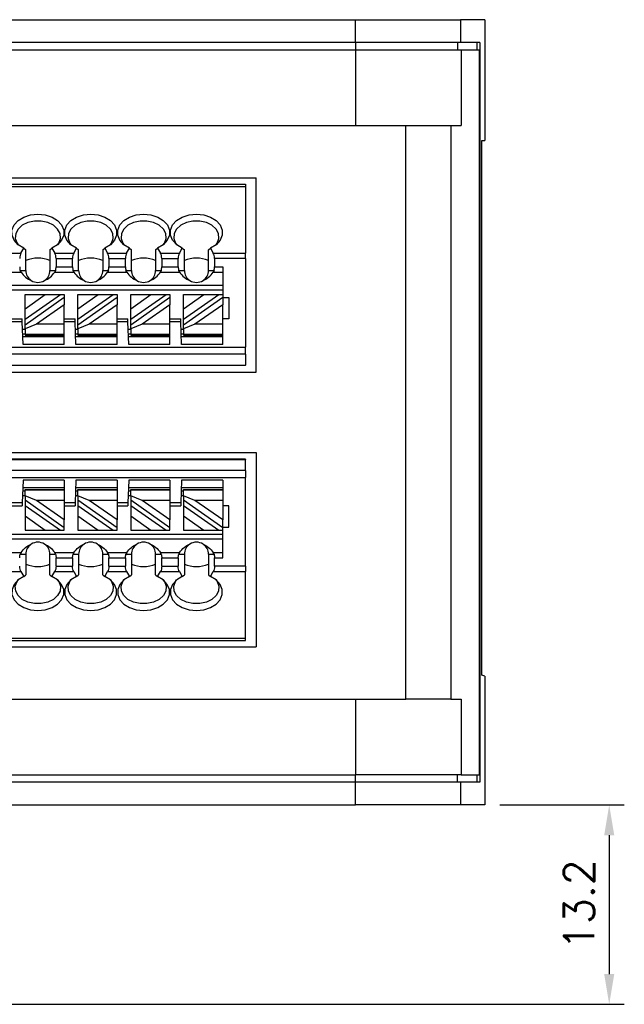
# Model space of a CAD drawing. Header units: millimetres. Extents: x 0 to 297, y 0 to 210.
# Tile 5 of 14: x 100 to 140, y 97 to 163. Entities that reach past the tile are written whole.
import ezdxf

# ---------------------------------------------------------------- set-up
doc = ezdxf.new("R2010")
doc.units = ezdxf.units.MM
doc.header["$PDSIZE"] = -1
doc.styles.get("Standard").update_dxf_attribs({"font": 'txt.shx', "bigfont": 'whgtxt.shx'})
doc.dimstyles.new('ISO-25', dxfattribs={"dimtxt": 2.5, "dimasz": 2.5, "dimexe": 1.25, "dimexo": 0.625, "dimtad": 1, "dimtxsty": 'Standard', "dimcen": 2.5, "dimadec": 0, "dimazin": 0, "dimtfac": 1, "dimtmove": 0, "dimatfit": 3, "dimfxl": 0, "dimarcsym": 0})

# ---------------------------------------------------------------- blocks, each defined once
blk = doc.blocks.new('*D26')
at = {"color": 8, "lineweight": -2}
for p, q in [((131.511, 110.665), (139.75, 110.665)), ((138.75, 108.665), (138.75, 99.465)), ((84.911, 97.465), (139.75, 97.465))]:
    blk.add_line(p, q, dxfattribs=at)
at = {"color": 8}
for points in [[(138.416, 108.665), (139.083, 108.665), (138.75, 110.665)], [(138.416, 99.465), (139.083, 99.465), (138.75, 97.465)]]:
    blk.add_solid(points, dxfattribs=at)
at = {"layer": 'Defpoints', "color": 0}
for p in [(130.511, 110.665), (83.911, 97.465), (138.75, 97.465)]:
    blk.add_point(p, dxfattribs=at)
at = {"color": 3, "insert": (136.75, 104.065), "char_height": 2, "attachment_point": 5, "rotation": 90}
blk.add_mtext('\\A1;13.2', dxfattribs=at)

msp = doc.modelspace()

# ---------------------------------------------------------------- linework, layer by layer
for p, q in [((62.5112, 162.6653), (121.9405, 162.6653)), ((121.9405, 161.1653), (121.9405, 162.6653)), ((121.9405, 162.6653), (128.9083, 162.6653)), ((128.9083, 162.6653), (128.9083, 161.1653)), ((130.5112, 162.6653), (128.9083, 162.6653)), ((130.5112, 162.6653), (130.5112, 154.6653)), ((121.9405, 161.1653), (62.5112, 161.1653)), ((128.9083, 161.1653), (121.9405, 161.1653)), ((121.9405, 161.1653), (121.9405, 160.6653)), ((128.7092, 161.1653), (128.7092, 160.6653)), ((130.1747, 161.1653), (128.9083, 161.1653)), ((129.9737, 161.1653), (129.9737, 160.6653)), ((130.1747, 161.1653), (130.1747, 112.1653)), ((62.5112, 160.6653), (121.9707, 160.6653)), ((121.9707, 155.6653), (121.9707, 160.6653)), ((121.9707, 160.6653), (128.9397, 160.6653)), ((128.9397, 160.6653), (128.9397, 155.6653)), ((128.9397, 160.6653), (130.1338, 160.6653)), ((130.1338, 160.6653), (130.1338, 112.6653)), ((62.5112, 155.6653), (125.2809, 155.6653)), ((125.2809, 117.6653), (125.2809, 155.6653)), ((125.2809, 155.6653), (128.2676, 155.6653)), ((128.2676, 155.6653), (128.2676, 117.6653)), ((128.2676, 155.6653), (128.9397, 155.6653)), ((130.3189, 119.2653), (130.3189, 154.6653)), ((130.3189, 154.6653), (130.5112, 154.6653)), ((70.4612, 152.2003), (115.3612, 152.2003)), ((115.3612, 139.3303), (115.3612, 152.2003)), ((71.1612, 151.7653), (114.6612, 151.7653)), ((71.1612, 151.6188), (114.6612, 151.6188)), ((114.6612, 151.7653), (114.6612, 151.6188)), ((114.6612, 151.6188), (114.6612, 147.2117)), ((99.7916, 147.2117), (99.9779, 147.5345)), ((99.9779, 147.5345), (100.1112, 147.4212)), ((100.1112, 146.0653), (100.1112, 147.4212)), ((101.7112, 147.4212), (101.8445, 147.5345)), ((101.7112, 147.4212), (101.7112, 146.0653)), ((101.8445, 147.5345), (102.0308, 147.2117)), ((103.2916, 147.2117), (103.4779, 147.5345)), ((103.4779, 147.5345), (103.6112, 147.4212)), ((103.6112, 146.0653), (103.6112, 147.4212)), ((105.2112, 147.4212), (105.3445, 147.5345)), ((105.2112, 147.4212), (105.2112, 146.0653)), ((105.3445, 147.5345), (105.5308, 147.2117)), ((106.7916, 147.2117), (106.9779, 147.5345)), ((106.9779, 147.5345), (107.1112, 147.4212)), ((107.1112, 146.0653), (107.1112, 147.4212)), ((108.7112, 147.4212), (108.8445, 147.5345)), ((108.7112, 147.4212), (108.7112, 146.0653)), ((108.8445, 147.5345), (109.0308, 147.2117)), ((110.2916, 147.2117), (110.4779, 147.5345)), ((110.4779, 147.5345), (110.6112, 147.4212)), ((110.6112, 146.0653), (110.6112, 147.4212)), ((112.2112, 147.4212), (112.3445, 147.5345)), ((112.2112, 146.0653), (112.2112, 147.4212)), ((112.3445, 147.5345), (112.5308, 147.2117)), ((98.5308, 147.2117), (99.7916, 147.2117)), ((102.0308, 147.2117), (103.2916, 147.2117)), ((102.1154, 146.8582), (103.2071, 146.8582)), ((102.1154, 146.8582), (102.1154, 146.3042)), ((103.2071, 146.3042), (103.2071, 146.8582)), ((105.5308, 147.2117), (106.7916, 147.2117)), ((105.6154, 146.8582), (106.7071, 146.8582)), ((105.6154, 146.8582), (105.6154, 146.3042)), ((106.7071, 146.3042), (106.7071, 146.8582)), ((109.0308, 147.2117), (110.2916, 147.2117)), ((109.1154, 146.8582), (109.1154, 146.3042)), ((109.1154, 146.8582), (110.2071, 146.8582)), ((110.2071, 146.3042), (110.2071, 146.8582)), ((112.5308, 147.2117), (114.6612, 147.2117)), ((112.6154, 146.8582), (112.6154, 146.3042)), ((114.6612, 146.8582), (112.6154, 146.8582)), ((114.6612, 146.8582), (114.6612, 147.2117)), ((114.6612, 146.8582), (114.6612, 140.9889)), ((99.7422, 146.0653), (100.1112, 146.0653)), ((99.7975, 145.9507), (99.7422, 146.0653)), ((101.7112, 146.0653), (102.0803, 146.0653)), ((102.0803, 146.0653), (102.0249, 145.9507)), ((102.1154, 146.3042), (103.2071, 146.3042)), ((103.2975, 145.9507), (103.2422, 146.0653)), ((103.2422, 146.0653), (103.6112, 146.0653)), ((105.2112, 146.0653), (105.5803, 146.0653)), ((105.5803, 146.0653), (105.5249, 145.9507)), ((105.6154, 146.3042), (106.7071, 146.3042)), ((106.7422, 146.0653), (107.1112, 146.0653)), ((106.7975, 145.9507), (106.7422, 146.0653)), ((108.7112, 146.0653), (109.0803, 146.0653)), ((109.0803, 146.0653), (109.0249, 145.9507)), ((109.1154, 146.3042), (110.2071, 146.3042)), ((110.2975, 145.9507), (110.2422, 146.0653)), ((110.2422, 146.0653), (110.6112, 146.0653)), ((112.2112, 146.0653), (112.5803, 146.0653)), ((112.5803, 146.0653), (112.5249, 145.9507)), ((112.6154, 146.3042), (113.1612, 146.3042)), ((113.1612, 146.3042), (113.1612, 144.4653)), ((98.5249, 145.9507), (99.7975, 145.9507)), ((102.0249, 145.9507), (103.2975, 145.9507)), ((105.5249, 145.9507), (106.7975, 145.9507)), ((109.0249, 145.9507), (110.2975, 145.9507)), ((112.5249, 145.9507), (113.1612, 145.9507)), ((113.1612, 145.0653), (71.1612, 145.0653)), ((113.1612, 144.7653), (71.1612, 144.7653)), ((100.0612, 142.8279), (102.3997, 144.4653)), ((100.0612, 143.5279), (101.4, 144.4653)), ((100.0612, 143.5279), (100.0612, 144.4653)), ((100.0612, 144.4653), (101.4, 144.4653)), ((100.0612, 142.4616), (102.6612, 144.2822)), ((101.4, 144.4653), (102.3997, 144.4653)), ((102.3997, 144.4653), (102.6612, 144.4653)), ((102.6612, 144.4653), (102.6612, 144.2822)), ((102.6612, 144.2822), (102.6612, 143.7888)), ((103.5612, 144.4653), (104.9, 144.4653)), ((103.5612, 143.5279), (104.9, 144.4653)), ((103.5612, 143.5279), (103.5612, 144.4653)), ((103.5612, 142.8279), (105.8997, 144.4653)), ((103.5612, 142.4616), (106.1612, 144.2822)), ((104.9, 144.4653), (105.8997, 144.4653)), ((105.8997, 144.4653), (106.1612, 144.4653)), ((106.1612, 144.4653), (106.1612, 144.2822)), ((106.1612, 144.2822), (106.1612, 143.7888)), ((107.0612, 144.4653), (108.4, 144.4653)), ((107.0612, 143.5279), (108.4, 144.4653)), ((107.0612, 143.5279), (107.0612, 144.4653)), ((107.0612, 142.8279), (109.3997, 144.4653)), ((107.0612, 142.4616), (109.6612, 144.2822)), ((108.4, 144.4653), (109.3997, 144.4653)), ((109.3997, 144.4653), (109.6612, 144.4653)), ((109.6612, 144.4653), (109.6612, 144.2822)), ((109.6612, 144.2822), (109.6612, 143.7888)), ((110.5612, 143.5279), (111.9, 144.4653)), ((110.5612, 143.5279), (110.5612, 144.4653)), ((110.5612, 144.4653), (111.9, 144.4653)), ((110.5612, 142.8279), (112.8997, 144.4653)), ((110.5612, 142.4616), (113.1612, 144.2822)), ((111.9, 144.4653), (112.8997, 144.4653)), ((112.8997, 144.4653), (113.1612, 144.4653)), ((113.1612, 144.4653), (113.1612, 144.2822)), ((113.1612, 144.2822), (113.1612, 143.7888)), ((113.1612, 144.2653), (113.5612, 144.2653)), ((113.5612, 144.2653), (113.5612, 142.8653)), ((100.0612, 142.8279), (100.0612, 143.5279)), ((102.6612, 143.7888), (100.8166, 142.4972)), ((102.6612, 142.4972), (102.6612, 143.7888)), ((103.5612, 142.8279), (103.5612, 143.5279)), ((106.1612, 143.7888), (104.3166, 142.4972)), ((106.1612, 142.4972), (106.1612, 143.7888)), ((107.0612, 142.8279), (107.0612, 143.5279)), ((109.6612, 143.7888), (107.8166, 142.4972)), ((109.6612, 142.4972), (109.6612, 143.7888)), ((110.5612, 142.8279), (110.5612, 143.5279)), ((113.1612, 143.7888), (111.3166, 142.4972)), ((113.1612, 142.4972), (113.1612, 143.7888)), ((99.1612, 142.8653), (99.8712, 142.8653)), ((100.0612, 142.4616), (100.0612, 142.8279)), ((102.6612, 142.8653), (103.3712, 142.8653)), ((103.5612, 142.4616), (103.5612, 142.8279)), ((106.1612, 142.8653), (106.8712, 142.8653)), ((107.0612, 142.4616), (107.0612, 142.8279)), ((109.6612, 142.8653), (110.3712, 142.8653)), ((110.5612, 142.4616), (110.5612, 142.8279)), ((113.5612, 142.8653), (113.1612, 142.8653)), ((99.8782, 142.6653), (99.1612, 142.6653)), ((99.9306, 141.1653), (99.8782, 142.6653)), ((99.8956, 142.1653), (100.0612, 142.1653)), ((100.8166, 142.4972), (100.0612, 142.1869)), ((100.0612, 142.1869), (100.0612, 142.4616)), ((100.0612, 142.1869), (100.0612, 141.8239)), ((102.6612, 142.4972), (100.8166, 142.4972)), ((103.3782, 142.6653), (102.6612, 142.6653)), ((102.6612, 141.8239), (102.6612, 142.4972)), ((103.4306, 141.1653), (103.3782, 142.6653)), ((103.3957, 142.1653), (103.5612, 142.1653)), ((104.3166, 142.4972), (103.5612, 142.1869)), ((103.5612, 142.1869), (103.5612, 142.4616)), ((103.5612, 142.1869), (103.5612, 141.8239)), ((106.1612, 142.4972), (104.3166, 142.4972)), ((106.8782, 142.6653), (106.1612, 142.6653)), ((106.1612, 141.8239), (106.1612, 142.4972)), ((106.9306, 141.1653), (106.8782, 142.6653)), ((106.8957, 142.1653), (107.0612, 142.1653)), ((107.8166, 142.4972), (107.0612, 142.1869)), ((107.0612, 142.1869), (107.0612, 142.4616)), ((107.0612, 142.1869), (107.0612, 141.8239)), ((109.6612, 142.4972), (107.8166, 142.4972)), ((110.3782, 142.6653), (109.6612, 142.6653)), ((109.6612, 141.8239), (109.6612, 142.4972)), ((110.4306, 141.1653), (110.3782, 142.6653)), ((110.3957, 142.1653), (110.5612, 142.1653)), ((111.3166, 142.4972), (110.5612, 142.1869)), ((110.5612, 142.1869), (110.5612, 142.4616)), ((110.5612, 142.1869), (110.5612, 141.8239)), ((113.1612, 142.4972), (111.3166, 142.4972)), ((113.1612, 141.8239), (113.1612, 142.4972)), ((99.9061, 141.8653), (100.0612, 141.8653)), ((102.6612, 141.6653), (99.9131, 141.6653)), ((102.6612, 141.8239), (100.0612, 141.8239)), ((100.0612, 141.8239), (100.0612, 141.7653)), ((100.0612, 141.7653), (102.6612, 141.7653)), ((102.6612, 141.7653), (102.6612, 141.8239)), ((102.6612, 141.1653), (102.6612, 141.7653)), ((103.4061, 141.8653), (103.5612, 141.8653)), ((106.1612, 141.6653), (103.4131, 141.6653)), ((106.1612, 141.8239), (103.5612, 141.8239)), ((103.5612, 141.8239), (103.5612, 141.7653)), ((103.5612, 141.7653), (106.1612, 141.7653)), ((106.1612, 141.7653), (106.1612, 141.8239)), ((106.1612, 141.1653), (106.1612, 141.7653)), ((106.9061, 141.8653), (107.0612, 141.8653)), ((109.6612, 141.6653), (106.9131, 141.6653)), ((109.6612, 141.8239), (107.0612, 141.8239)), ((107.0612, 141.8239), (107.0612, 141.7653)), ((107.0612, 141.7653), (109.6612, 141.7653)), ((109.6612, 141.7653), (109.6612, 141.8239)), ((109.6612, 141.1653), (109.6612, 141.7653)), ((110.4061, 141.8653), (110.5612, 141.8653)), ((113.1612, 141.6653), (110.4131, 141.6653)), ((113.1612, 141.8239), (110.5612, 141.8239)), ((110.5612, 141.8239), (110.5612, 141.7653)), ((110.5612, 141.7653), (113.1612, 141.7653)), ((113.1612, 141.7653), (113.1612, 141.8239)), ((113.1612, 141.1653), (113.1612, 141.7653)), ((71.1612, 140.9889), (114.6612, 140.9889)), ((102.6612, 141.1653), (99.9306, 141.1653)), ((106.1612, 141.1653), (103.4306, 141.1653)), ((109.6612, 141.1653), (106.9306, 141.1653)), ((113.1612, 141.1653), (110.4306, 141.1653)), ((114.6612, 140.5191), (114.6612, 140.9889)), ((114.6612, 140.5191), (71.1612, 140.5191)), ((114.6612, 140.5191), (114.6612, 139.7954)), ((71.1612, 139.7954), (114.6612, 139.7954)), ((114.6612, 139.7653), (71.1612, 139.7653)), ((114.6612, 139.7653), (114.6612, 139.7954)), ((70.4612, 139.3303), (115.3612, 139.3303)), ((70.4612, 134.0003), (115.3612, 134.0003)), ((115.3612, 134.0003), (115.3612, 121.1303)), ((114.6612, 133.5653), (71.1612, 133.5653)), ((71.1612, 133.5351), (114.6612, 133.5351)), ((114.6612, 133.5653), (114.6612, 133.5351)), ((114.6612, 132.8115), (114.6612, 133.5351)), ((114.6612, 132.8115), (71.1612, 132.8115)), ((114.6612, 132.8115), (114.6612, 132.3416)), ((71.1612, 132.3416), (114.6612, 132.3416)), ((99.9306, 132.1653), (99.8782, 130.6653)), ((102.6612, 132.1653), (99.9306, 132.1653)), ((102.6612, 132.1653), (102.6612, 131.5653)), ((103.4306, 132.1653), (103.3782, 130.6653)), ((106.1612, 132.1653), (103.4306, 132.1653)), ((106.1612, 132.1653), (106.1612, 131.5653)), ((106.9306, 132.1653), (106.8782, 130.6653)), ((109.6612, 132.1653), (106.9306, 132.1653)), ((109.6612, 132.1653), (109.6612, 131.5653)), ((110.4306, 132.1653), (110.3782, 130.6653)), ((113.1612, 132.1653), (110.4306, 132.1653)), ((113.1612, 132.1653), (113.1612, 131.5653)), ((114.6612, 126.4724), (114.6612, 132.3416)), ((99.8956, 131.1653), (100.0612, 131.1653)), ((99.9061, 131.4653), (100.0612, 131.4653)), ((102.6612, 131.6653), (99.9131, 131.6653)), ((100.0612, 131.5653), (102.6612, 131.5653)), ((100.0612, 131.5067), (100.0612, 131.5653)), ((102.6612, 131.5067), (100.0612, 131.5067)), ((100.0612, 131.1436), (100.0612, 131.5067)), ((100.0612, 131.1436), (100.0612, 130.8689)), ((100.8166, 130.8334), (100.0612, 131.1436)), ((102.6612, 131.5653), (102.6612, 131.5067)), ((102.6612, 131.5067), (102.6612, 130.8334)), ((103.3957, 131.1653), (103.5612, 131.1653)), ((103.4061, 131.4653), (103.5612, 131.4653)), ((106.1612, 131.6653), (103.4131, 131.6653)), ((103.5612, 131.5653), (106.1612, 131.5653)), ((103.5612, 131.5067), (103.5612, 131.5653)), ((106.1612, 131.5067), (103.5612, 131.5067)), ((103.5612, 131.1436), (103.5612, 131.5067)), ((104.3166, 130.8334), (103.5612, 131.1436)), ((103.5612, 131.1436), (103.5612, 130.8689)), ((106.1612, 131.5653), (106.1612, 131.5067)), ((106.1612, 131.5067), (106.1612, 130.8334)), ((106.8957, 131.1653), (107.0612, 131.1653)), ((106.9061, 131.4653), (107.0612, 131.4653)), ((109.6612, 131.6653), (106.9131, 131.6653)), ((107.0612, 131.5653), (109.6612, 131.5653)), ((107.0612, 131.5067), (107.0612, 131.5653)), ((109.6612, 131.5067), (107.0612, 131.5067)), ((107.0612, 131.1436), (107.0612, 131.5067)), ((107.0612, 131.1436), (107.0612, 130.8689)), ((107.8166, 130.8334), (107.0612, 131.1436)), ((109.6612, 131.5653), (109.6612, 131.5067)), ((109.6612, 131.5067), (109.6612, 130.8334)), ((110.3957, 131.1653), (110.5612, 131.1653)), ((110.4061, 131.4653), (110.5612, 131.4653)), ((113.1612, 131.6653), (110.4131, 131.6653)), ((110.5612, 131.5653), (113.1612, 131.5653)), ((110.5612, 131.5067), (110.5612, 131.5653)), ((113.1612, 131.5067), (110.5612, 131.5067)), ((110.5612, 131.1436), (110.5612, 131.5067)), ((110.5612, 131.1436), (110.5612, 130.8689)), ((111.3166, 130.8334), (110.5612, 131.1436)), ((113.1612, 131.5653), (113.1612, 131.5067)), ((113.1612, 131.5067), (113.1612, 130.8334)), ((99.8782, 130.6653), (99.1612, 130.6653)), ((99.1612, 130.4653), (99.8712, 130.4653)), ((100.0612, 130.8689), (102.6612, 129.0484)), ((100.0612, 130.8689), (100.0612, 130.5027)), ((100.0612, 130.5027), (102.3997, 128.8653)), ((100.0612, 130.5027), (100.0612, 129.8027)), ((102.6612, 130.8334), (100.8166, 130.8334)), ((102.6612, 129.5418), (100.8166, 130.8334)), ((102.6612, 130.8334), (102.6612, 129.5418)), ((103.3782, 130.6653), (102.6612, 130.6653)), ((102.6612, 130.4653), (103.3712, 130.4653)), ((103.5612, 130.8689), (106.1612, 129.0484)), ((103.5612, 130.8689), (103.5612, 130.5027)), ((103.5612, 130.5027), (105.8997, 128.8653)), ((103.5612, 130.5027), (103.5612, 129.8027)), ((106.1612, 130.8334), (104.3166, 130.8334)), ((106.1612, 129.5418), (104.3166, 130.8334)), ((106.1612, 130.8334), (106.1612, 129.5418)), ((106.8782, 130.6653), (106.1612, 130.6653)), ((106.1612, 130.4653), (106.8712, 130.4653)), ((107.0612, 130.8689), (109.6612, 129.0484)), ((107.0612, 130.8689), (107.0612, 130.5027)), ((107.0612, 130.5027), (109.3997, 128.8653)), ((107.0612, 130.5027), (107.0612, 129.8027)), ((109.6612, 130.8334), (107.8166, 130.8334)), ((109.6612, 129.5418), (107.8166, 130.8334)), ((109.6612, 130.8334), (109.6612, 129.5418)), ((110.3782, 130.6653), (109.6612, 130.6653)), ((109.6612, 130.4653), (110.3712, 130.4653)), ((110.5612, 130.8689), (113.1612, 129.0484)), ((110.5612, 130.8689), (110.5612, 130.5027)), ((110.5612, 130.5027), (112.8997, 128.8653)), ((110.5612, 130.5027), (110.5612, 129.8027)), ((113.1612, 130.8334), (111.3166, 130.8334)), ((113.1612, 129.5418), (111.3166, 130.8334)), ((113.1612, 130.8334), (113.1612, 129.5418)), ((113.5612, 130.4653), (113.1612, 130.4653)), ((113.5612, 129.0653), (113.5612, 130.4653)), ((100.0612, 129.8027), (101.4, 128.8653)), ((100.0612, 129.8027), (100.0612, 128.8653)), ((103.5612, 129.8027), (104.9, 128.8653)), ((103.5612, 129.8027), (103.5612, 128.8653)), ((107.0612, 129.8027), (108.4, 128.8653)), ((107.0612, 129.8027), (107.0612, 128.8653)), ((110.5612, 129.8027), (111.9, 128.8653)), ((110.5612, 129.8027), (110.5612, 128.8653)), ((102.6612, 129.0484), (102.6612, 129.5418)), ((106.1612, 129.0484), (106.1612, 129.5418)), ((109.6612, 129.0484), (109.6612, 129.5418)), ((113.1612, 129.0484), (113.1612, 129.5418)), ((113.1612, 128.5653), (71.1612, 128.5653)), ((100.0612, 128.8653), (101.4, 128.8653)), ((101.4, 128.8653), (102.3997, 128.8653)), ((102.3997, 128.8653), (102.6612, 128.8653)), ((102.6612, 128.8653), (102.6612, 129.0484)), ((103.5612, 128.8653), (104.9, 128.8653)), ((104.9, 128.8653), (105.8997, 128.8653)), ((105.8997, 128.8653), (106.1612, 128.8653)), ((106.1612, 128.8653), (106.1612, 129.0484)), ((107.0612, 128.8653), (108.4, 128.8653)), ((108.4, 128.8653), (109.3997, 128.8653)), ((109.3997, 128.8653), (109.6612, 128.8653)), ((109.6612, 128.8653), (109.6612, 129.0484)), ((110.5612, 128.8653), (111.9, 128.8653)), ((111.9, 128.8653), (112.8997, 128.8653)), ((112.8997, 128.8653), (113.1612, 128.8653)), ((113.1612, 129.0653), (113.5612, 129.0653)), ((113.1612, 128.8653), (113.1612, 129.0484)), ((113.1612, 127.0263), (113.1612, 128.8653)), ((113.1612, 128.2653), (71.1612, 128.2653)), ((98.5249, 127.3799), (99.7975, 127.3799)), ((99.7975, 127.3799), (99.7422, 127.2653)), ((99.7422, 127.2653), (100.1112, 127.2653)), ((100.1112, 127.2653), (100.1112, 125.9093)), ((101.7112, 125.9093), (101.7112, 127.2653)), ((101.7112, 127.2653), (102.0803, 127.2653)), ((102.0249, 127.3799), (103.2975, 127.3799)), ((102.0803, 127.2653), (102.0249, 127.3799)), ((103.2975, 127.3799), (103.2422, 127.2653)), ((103.2422, 127.2653), (103.6112, 127.2653)), ((103.6112, 127.2653), (103.6112, 125.9093)), ((105.2112, 125.9093), (105.2112, 127.2653)), ((105.2112, 127.2653), (105.5803, 127.2653)), ((105.5249, 127.3799), (106.7975, 127.3799)), ((105.5803, 127.2653), (105.5249, 127.3799)), ((106.7975, 127.3799), (106.7422, 127.2653)), ((106.7422, 127.2653), (107.1112, 127.2653)), ((107.1112, 127.2653), (107.1112, 125.9093)), ((108.7112, 125.9093), (108.7112, 127.2653)), ((108.7112, 127.2653), (109.0803, 127.2653)), ((109.0249, 127.3799), (110.2975, 127.3799)), ((109.0803, 127.2653), (109.0249, 127.3799)), ((110.2975, 127.3799), (110.2422, 127.2653)), ((110.2422, 127.2653), (110.6112, 127.2653)), ((110.6112, 127.2653), (110.6112, 125.9093)), ((112.2112, 127.2653), (112.2112, 125.9093)), ((112.2112, 127.2653), (112.5803, 127.2653)), ((112.5803, 127.2653), (112.5249, 127.3799)), ((112.5249, 127.3799), (113.1612, 127.3799)), ((102.1154, 127.0263), (103.2071, 127.0263)), ((102.1154, 126.4724), (102.1154, 127.0263)), ((103.2071, 127.0263), (103.2071, 126.4724)), ((105.6154, 126.4724), (105.6154, 127.0263)), ((105.6154, 127.0263), (106.7071, 127.0263)), ((106.7071, 127.0263), (106.7071, 126.4724)), ((109.1154, 127.0263), (110.2071, 127.0263)), ((109.1154, 126.4724), (109.1154, 127.0263)), ((110.2071, 127.0263), (110.2071, 126.4724)), ((112.6154, 127.0263), (113.1612, 127.0263)), ((112.6154, 126.4724), (112.6154, 127.0263)), ((98.5308, 126.1188), (99.7916, 126.1188)), ((99.7916, 126.1188), (99.9779, 125.7961)), ((99.9779, 125.7961), (100.1112, 125.9093)), ((101.7112, 125.9093), (101.8445, 125.7961)), ((101.8445, 125.7961), (102.0308, 126.1188)), ((102.0308, 126.1188), (103.2916, 126.1188)), ((102.1154, 126.4724), (103.2071, 126.4724)), ((103.2916, 126.1188), (103.4779, 125.7961)), ((103.4779, 125.7961), (103.6112, 125.9093)), ((105.2112, 125.9093), (105.3445, 125.7961)), ((105.3445, 125.7961), (105.5308, 126.1188)), ((105.5308, 126.1188), (106.7916, 126.1188)), ((105.6154, 126.4724), (106.7071, 126.4724)), ((106.7916, 126.1188), (106.9779, 125.7961)), ((106.9779, 125.7961), (107.1112, 125.9093)), ((108.7112, 125.9093), (108.8445, 125.7961)), ((108.8445, 125.7961), (109.0308, 126.1188)), ((109.0308, 126.1188), (110.2916, 126.1188)), ((109.1154, 126.4724), (110.2071, 126.4724)), ((110.2916, 126.1188), (110.4779, 125.7961)), ((110.4779, 125.7961), (110.6112, 125.9093)), ((112.2112, 125.9093), (112.3445, 125.7961)), ((112.3445, 125.7961), (112.5308, 126.1188)), ((112.5308, 126.1188), (114.6612, 126.1188)), ((114.6612, 126.4724), (112.6154, 126.4724)), ((114.6612, 126.4724), (114.6612, 126.1188)), ((114.6612, 121.7117), (114.6612, 126.1188)), ((71.1612, 121.7117), (114.6612, 121.7117)), ((71.1612, 121.5653), (114.6612, 121.5653)), ((114.6612, 121.5653), (114.6612, 121.7117)), ((70.4612, 121.1303), (115.3612, 121.1303)), ((130.5112, 119.1954), (130.3189, 119.2653)), ((130.5112, 119.1954), (130.5112, 110.6653)), ((62.5112, 117.6653), (125.2809, 117.6653)), ((121.9707, 112.6653), (121.9707, 117.6653)), ((128.2676, 117.6653), (125.2809, 117.6653)), ((128.2676, 117.6653), (128.9397, 117.6653)), ((128.9397, 117.6653), (128.9397, 112.6653)), ((62.5112, 112.6653), (121.9707, 112.6653)), ((121.9405, 112.1653), (62.5112, 112.1653)), ((121.9405, 112.1653), (121.9405, 112.6653)), ((121.9405, 110.6653), (121.9405, 112.1653)), ((128.9083, 112.1653), (121.9405, 112.1653)), ((128.9397, 112.6653), (121.9707, 112.6653)), ((128.7092, 112.1653), (128.7092, 112.6653)), ((128.9083, 112.1653), (128.9083, 110.6653)), ((130.1747, 112.1653), (128.9083, 112.1653)), ((128.9397, 112.6653), (130.1338, 112.6653)), ((129.9737, 112.6653), (129.9737, 112.1653)), ((62.5112, 110.6653), (121.9405, 110.6653)), ((128.9083, 110.6653), (121.9405, 110.6653)), ((130.5112, 110.6653), (128.9083, 110.6653))]:
    msp.add_line(p, q)
at = {"flags": 128}
for points in [[(99.9779, 147.5345), (99.6048, 147.7623), (99.3377, 148.0553), (99.1982, 148.3897), (99.1976, 148.7383), (99.3361, 149.0729), (99.6024, 149.3663), (99.9748, 149.5947), (100.4232, 149.7396), (100.9112, 149.7892), (101.3992, 149.7396), (101.8476, 149.5947), (102.22, 149.3663), (102.4863, 149.0729), (102.6248, 148.7383), (102.6242, 148.3897), (102.4847, 148.0553), (102.2176, 147.7623), (101.8445, 147.5345)], [(102.2201, 147.7643), (102.292, 147.868), (102.404, 148.1787), (102.3797, 148.4988), (102.2212, 148.7991), (101.943, 149.0523), (101.5706, 149.2351), (101.1379, 149.3309), (100.6845, 149.3309), (100.2518, 149.2351), (99.8794, 149.0523), (99.6012, 148.7991), (99.4427, 148.4988), (99.4184, 148.1787), (99.5304, 147.868), (99.6023, 147.7643)], [(103.4779, 147.5345), (103.1048, 147.7623), (102.8377, 148.0553), (102.6982, 148.3897), (102.6976, 148.7383), (102.8361, 149.0729), (103.1024, 149.3663), (103.4748, 149.5947), (103.9232, 149.7396), (104.4112, 149.7892), (104.8992, 149.7396), (105.3476, 149.5947), (105.72, 149.3663), (105.9863, 149.0729), (106.1248, 148.7383), (106.1242, 148.3897), (105.9847, 148.0553), (105.7176, 147.7623), (105.3445, 147.5345)], [(105.7201, 147.7643), (105.792, 147.868), (105.904, 148.1787), (105.8797, 148.4988), (105.7212, 148.7991), (105.443, 149.0523), (105.0706, 149.2351), (104.6379, 149.3309), (104.1845, 149.3309), (103.7518, 149.2351), (103.3794, 149.0523), (103.1012, 148.7991), (102.9427, 148.4988), (102.9184, 148.1787), (103.0304, 147.868), (103.1023, 147.7643)], [(106.9779, 147.5345), (106.6048, 147.7623), (106.3377, 148.0553), (106.1982, 148.3897), (106.1976, 148.7383), (106.3361, 149.0729), (106.6024, 149.3663), (106.9748, 149.5947), (107.4232, 149.7396), (107.9112, 149.7892), (108.3992, 149.7396), (108.8476, 149.5947), (109.22, 149.3663), (109.4863, 149.0729), (109.6248, 148.7383), (109.6242, 148.3897), (109.4847, 148.0553), (109.2176, 147.7623), (108.8445, 147.5345)], [(109.2201, 147.7643), (109.292, 147.868), (109.404, 148.1787), (109.3797, 148.4988), (109.2212, 148.7991), (108.943, 149.0523), (108.5706, 149.2351), (108.1379, 149.3309), (107.6845, 149.3309), (107.2518, 149.2351), (106.8794, 149.0523), (106.6012, 148.7991), (106.4427, 148.4988), (106.4184, 148.1787), (106.5304, 147.868), (106.6023, 147.7643)], [(110.4779, 147.5345), (110.1048, 147.7623), (109.8377, 148.0553), (109.6982, 148.3897), (109.6976, 148.7383), (109.8361, 149.0729), (110.1024, 149.3663), (110.4748, 149.5947), (110.9232, 149.7396), (111.4112, 149.7892), (111.8992, 149.7396), (112.3476, 149.5947), (112.72, 149.3663), (112.9863, 149.0729), (113.1248, 148.7383), (113.1242, 148.3897), (112.9847, 148.0553), (112.7176, 147.7623), (112.3445, 147.5345)], [(112.7201, 147.7643), (112.792, 147.868), (112.904, 148.1787), (112.8797, 148.4988), (112.7212, 148.7991), (112.443, 149.0523), (112.0706, 149.2351), (111.6379, 149.3309), (111.1845, 149.3309), (110.7518, 149.2351), (110.3794, 149.0523), (110.1012, 148.7991), (109.9427, 148.4988), (109.9184, 148.1787), (110.0304, 147.868), (110.1023, 147.7643)], [(99.8782, 142.6653), (99.8768, 142.7043), (99.8755, 142.7418), (99.8743, 142.7764), (99.8733, 142.8067), (99.8724, 142.8316), (99.8717, 142.8501), (99.8713, 142.8614), (99.8712, 142.8653)], [(103.3782, 142.6653), (103.3768, 142.7043), (103.3755, 142.7418), (103.3743, 142.7764), (103.3733, 142.8067), (103.3724, 142.8316), (103.3717, 142.8501), (103.3713, 142.8614), (103.3712, 142.8653)], [(106.8782, 142.6653), (106.8768, 142.7043), (106.8755, 142.7418), (106.8743, 142.7764), (106.8733, 142.8067), (106.8724, 142.8316), (106.8717, 142.8501), (106.8713, 142.8614), (106.8712, 142.8653)], [(110.3782, 142.6653), (110.3768, 142.7043), (110.3755, 142.7418), (110.3743, 142.7764), (110.3733, 142.8067), (110.3724, 142.8316), (110.3717, 142.8501), (110.3713, 142.8614), (110.3712, 142.8653)], [(99.8782, 130.6653), (99.8768, 130.6263), (99.8755, 130.5887), (99.8743, 130.5542), (99.8733, 130.5239), (99.8724, 130.499), (99.8717, 130.4805), (99.8713, 130.4691), (99.8712, 130.4653)], [(103.3782, 130.6653), (103.3768, 130.6263), (103.3755, 130.5887), (103.3743, 130.5542), (103.3733, 130.5239), (103.3724, 130.499), (103.3717, 130.4805), (103.3713, 130.4691), (103.3712, 130.4653)], [(106.8782, 130.6653), (106.8768, 130.6263), (106.8755, 130.5887), (106.8743, 130.5542), (106.8733, 130.5239), (106.8724, 130.499), (106.8717, 130.4805), (106.8713, 130.4691), (106.8712, 130.4653)], [(110.3782, 130.6653), (110.3768, 130.6263), (110.3755, 130.5887), (110.3743, 130.5542), (110.3733, 130.5239), (110.3724, 130.499), (110.3717, 130.4805), (110.3713, 130.4691), (110.3712, 130.4653)], [(99.9779, 125.7961), (99.6048, 125.5682), (99.3377, 125.2752), (99.1982, 124.9409), (99.1976, 124.5923), (99.3361, 124.2577), (99.6024, 123.9643), (99.9748, 123.7359), (100.4232, 123.591), (100.9112, 123.5413), (101.3992, 123.591), (101.8476, 123.7359), (102.22, 123.9643), (102.4863, 124.2577), (102.6248, 124.5923), (102.6242, 124.9409), (102.4847, 125.2752), (102.2176, 125.5682), (101.8445, 125.7961)], [(102.2201, 125.5662), (102.292, 125.4625), (102.404, 125.1519), (102.3797, 124.8318), (102.2212, 124.5314), (101.943, 124.2783), (101.5706, 124.0954), (101.1379, 123.9996), (100.6845, 123.9996), (100.2518, 124.0954), (99.8794, 124.2783), (99.6012, 124.5314), (99.4427, 124.8318), (99.4184, 125.1519), (99.5304, 125.4625), (99.6023, 125.5662)], [(103.4779, 125.7961), (103.1048, 125.5682), (102.8377, 125.2752), (102.6982, 124.9409), (102.6976, 124.5923), (102.8361, 124.2577), (103.1024, 123.9643), (103.4748, 123.7359), (103.9232, 123.591), (104.4112, 123.5413), (104.8992, 123.591), (105.3476, 123.7359), (105.72, 123.9643), (105.9863, 124.2577), (106.1248, 124.5923), (106.1242, 124.9409), (105.9847, 125.2752), (105.7176, 125.5682), (105.3445, 125.7961)], [(105.7201, 125.5662), (105.792, 125.4625), (105.904, 125.1519), (105.8797, 124.8318), (105.7212, 124.5314), (105.443, 124.2783), (105.0706, 124.0954), (104.6379, 123.9996), (104.1845, 123.9996), (103.7518, 124.0954), (103.3794, 124.2783), (103.1012, 124.5314), (102.9427, 124.8318), (102.9184, 125.1519), (103.0304, 125.4625), (103.1023, 125.5662)], [(106.9779, 125.7961), (106.6048, 125.5682), (106.3377, 125.2752), (106.1982, 124.9409), (106.1976, 124.5923), (106.3361, 124.2577), (106.6024, 123.9643), (106.9748, 123.7359), (107.4232, 123.591), (107.9112, 123.5413), (108.3992, 123.591), (108.8476, 123.7359), (109.22, 123.9643), (109.4863, 124.2577), (109.6248, 124.5923), (109.6242, 124.9409), (109.4847, 125.2752), (109.2176, 125.5682), (108.8445, 125.7961)], [(109.2201, 125.5662), (109.292, 125.4625), (109.404, 125.1519), (109.3797, 124.8318), (109.2212, 124.5314), (108.943, 124.2783), (108.5706, 124.0954), (108.1379, 123.9996), (107.6845, 123.9996), (107.2518, 124.0954), (106.8794, 124.2783), (106.6012, 124.5314), (106.4427, 124.8318), (106.4184, 125.1519), (106.5304, 125.4625), (106.6023, 125.5662)], [(110.4779, 125.7961), (110.1048, 125.5682), (109.8377, 125.2752), (109.6982, 124.9409), (109.6976, 124.5923), (109.8361, 124.2577), (110.1024, 123.9643), (110.4748, 123.7359), (110.9232, 123.591), (111.4112, 123.5413), (111.8992, 123.591), (112.3476, 123.7359), (112.72, 123.9643), (112.9863, 124.2577), (113.1248, 124.5923), (113.1242, 124.9409), (112.9847, 125.2752), (112.7176, 125.5682), (112.3445, 125.7961)], [(112.7201, 125.5662), (112.792, 125.4625), (112.904, 125.1519), (112.8797, 124.8318), (112.7212, 124.5314), (112.443, 124.2783), (112.0706, 124.0954), (111.6379, 123.9996), (111.1845, 123.9996), (110.7518, 124.0954), (110.3794, 124.2783), (110.1012, 124.5314), (109.9427, 124.8318), (109.9184, 125.1519), (110.0304, 125.4625), (110.1023, 125.5662)]]:
    msp.add_lwpolyline(points, dxfattribs=at)
for centre, radius, start, end in [((100.9112, 144.8623), 2.0192, 66.659335, 113.340665), ((104.4112, 144.8623), 2.0192, 66.659348, 113.340652), ((107.9112, 144.8623), 2.0192, 66.659341, 113.340659), ((111.4112, 144.8623), 2.0192, 66.659341, 113.340659), ((100.9112, 146.0653), 0.8, 180, 236.63786), ((100.9112, 146.0653), 0.8, 303.36214, 0), ((104.4112, 146.0653), 0.8, 180, 236.63786), ((104.4112, 146.0653), 0.8, 303.36214, 0), ((107.9112, 146.0653), 0.8, 180, 236.63786), ((107.9112, 146.0653), 0.8, 303.36214, 0), ((111.4112, 146.0653), 0.8, 180, 236.63786), ((111.4112, 146.0653), 0.8, 303.36214, 0), ((100.9112, 146.0653), 0.8, 236.63786, 303.36214), ((104.4112, 146.0653), 0.8, 236.63786, 303.36214), ((107.9112, 146.0653), 0.8, 236.63786, 303.36214), ((111.4112, 146.0653), 0.8, 236.63786, 303.36214), ((100.9112, 127.2653), 0.8, 123.36214, 180), ((100.9112, 127.2653), 0.8, 56.63786, 123.36214), ((100.9112, 127.2653), 0.8, 0, 56.63786), ((104.4112, 127.2653), 0.8, 123.36214, 180), ((104.4112, 127.2653), 0.8, 56.63786, 123.36214), ((104.4112, 127.2653), 0.8, 0, 56.63786), ((107.9112, 127.2653), 0.8, 123.36214, 180), ((107.9112, 127.2653), 0.8, 56.63786, 123.36214), ((107.9112, 127.2653), 0.8, 0, 56.63786), ((111.4112, 127.2653), 0.8, 123.36214, 180), ((111.4112, 127.2653), 0.8, 56.63786, 123.36214), ((111.4112, 127.2653), 0.8, 0, 56.63786), ((100.9112, 128.4682), 2.0192, 246.659335, 293.340665), ((104.4112, 128.4682), 2.0192, 246.659348, 293.340652), ((107.9112, 128.4682), 2.0192, 246.659341, 293.340659), ((111.4112, 128.4682), 2.0192, 246.659341, 293.340659)]:
    msp.add_arc(centre, radius, start, end)
for centre, major_axis, ratio, start_param, end_param in [((99.9957, 146.8582), (0, 0.5), 0.5773503, 0.7853982, 1.5707963), ((101.8267, 146.8582), (0, 0.5), 0.5773503, 4.712389, 5.4977871), ((103.4957, 146.8582), (0, 0.5), 0.5773503, 0.7853982, 1.5707963), ((105.3267, 146.8582), (0, 0.5), 0.5773503, 4.712389, 5.4977871), ((106.9957, 146.8582), (0, 0.5), 0.5773503, 0.7853982, 1.5707963), ((108.8267, 146.8582), (0, 0.5), 0.5773503, 4.712389, 5.4977871), ((110.4957, 146.8582), (0, 0.5), 0.5773503, 0.7853982, 1.5707963), ((112.3267, 146.8582), (0, 0.5), 0.5773503, 4.712389, 5.4977871), ((99.9957, 146.3042), (0, 0.5), 0.5773503, 1.5707963, 2.0690307), ((101.8267, 146.3042), (0, 0.5), 0.5773503, 4.2141546, 4.712389), ((103.4957, 146.3042), (0, 0.5), 0.5773503, 1.5707963, 2.0690307), ((105.3267, 146.3042), (0, 0.5), 0.5773503, 4.2141546, 4.712389), ((106.9957, 146.3042), (0, 0.5), 0.5773503, 1.5707963, 2.0690307), ((108.8267, 146.3042), (0, 0.5), 0.5773503, 4.2141546, 4.712389), ((110.4957, 146.3042), (0, 0.5), 0.5773503, 1.5707963, 2.0690307), ((112.3267, 146.3042), (0, 0.5), 0.5773503, 4.2141546, 4.712389), ((100.9112, 147.0922), (0, 1.7787), 0.8164966, 2.2676264, 2.8338204), ((100.9112, 147.0922), (0, 1.7787), 0.8164966, 3.4493649, 4.0155589), ((104.4112, 147.0922), (0, 1.7787), 0.8164966, 2.2676264, 2.8338204), ((104.4112, 147.0922), (0, 1.7787), 0.8164966, 3.4493649, 4.0155589), ((107.9112, 147.0922), (0, 1.7787), 0.8164966, 2.2676264, 2.8338204), ((107.9112, 147.0922), (0, 1.7787), 0.8164966, 3.4493649, 4.0155589), ((111.4112, 147.0922), (0, 1.7787), 0.8164966, 2.2676264, 2.8338204), ((111.4112, 147.0922), (0, 1.7787), 0.8164966, 3.4493649, 4.0155589)]:
    msp.add_ellipse(centre, major_axis=major_axis, ratio=ratio, start_param=start_param, end_param=end_param)
at = {"extrusion": (0, 0, -1)}
for centre, major_axis, ratio, start_param, end_param in [((100.9112, 126.2384), (0, -1.7787), 0.8164966, 2.2676264, 2.8338204), ((100.9112, 126.2384), (0, -1.7787), 0.8164966, 3.4493649, 4.0155589), ((104.4112, 126.2384), (0, -1.7787), 0.8164966, 2.2676264, 2.8338204), ((104.4112, 126.2384), (0, -1.7787), 0.8164966, 3.4493649, 4.0155589), ((107.9112, 126.2384), (0, -1.7787), 0.8164966, 2.2676264, 2.8338204), ((107.9112, 126.2384), (0, -1.7787), 0.8164966, 3.4493649, 4.0155589), ((111.4112, 126.2384), (0, -1.7787), 0.8164966, 2.2676264, 2.8338204), ((111.4112, 126.2384), (0, -1.7787), 0.8164966, 3.4493649, 4.0155589), ((99.9957, 127.0263), (0, -0.5), 0.5773503, 1.5707963, 2.0690307), ((101.8267, 127.0263), (0, -0.5), 0.5773503, 4.2141546, 4.712389), ((103.4957, 127.0263), (0, -0.5), 0.5773503, 1.5707963, 2.0690307), ((105.3267, 127.0263), (0, -0.5), 0.5773503, 4.2141546, 4.712389), ((106.9957, 127.0263), (0, -0.5), 0.5773503, 1.5707963, 2.0690307), ((108.8267, 127.0263), (0, -0.5), 0.5773503, 4.2141546, 4.712389), ((110.4957, 127.0263), (0, -0.5), 0.5773503, 1.5707963, 2.0690307), ((112.3267, 127.0263), (0, -0.5), 0.5773503, 4.2141546, 4.712389), ((99.9957, 126.4724), (0, -0.5), 0.5773503, 0.7853982, 1.5707963), ((101.8267, 126.4724), (0, -0.5), 0.5773503, 4.712389, 5.4977871), ((103.4957, 126.4724), (0, -0.5), 0.5773503, 0.7853982, 1.5707963), ((105.3267, 126.4724), (0, -0.5), 0.5773503, 4.712389, 5.4977871), ((106.9957, 126.4724), (0, -0.5), 0.5773503, 0.7853982, 1.5707963), ((108.8267, 126.4724), (0, -0.5), 0.5773503, 4.712389, 5.4977871), ((110.4957, 126.4724), (0, -0.5), 0.5773503, 0.7853982, 1.5707963), ((112.3267, 126.4724), (0, -0.5), 0.5773503, 4.712389, 5.4977871)]:
    msp.add_ellipse(centre, major_axis=major_axis, ratio=ratio, start_param=start_param, end_param=end_param, dxfattribs=at)

# ---------------------------------------------------------------- dimensions: what is measured, and where the dimension line sits
dim = msp.add_linear_dim(base=(138.7498, 97.4653), p1=(130.5112, 110.6653), p2=(83.9112, 97.4653), angle=90, dimstyle='ISO-25', override={"dimtxt": 2, "dimasz": 2, "dimexe": 1, "dimexo": 1, "dimgap": 1, "dimdec": 3, "dimzin": 9, "dimdsep": 46, "dimcen": 0, "dimclrd": 8, "dimclre": 8, "dimclrt": 3, "dimadec": 3, "dimazin": 2, "dimtdec": 3, "dimfxl": 0.6, "dimtolj": 1, "dimtzin": 1, "dimarcsym": 1})
dim.commit()
dim.dimension.update_dxf_attribs({"geometry": '*D26', "text_midpoint": (136.7498, 104.0653)})

doc.saveas('drawing.dxf')
